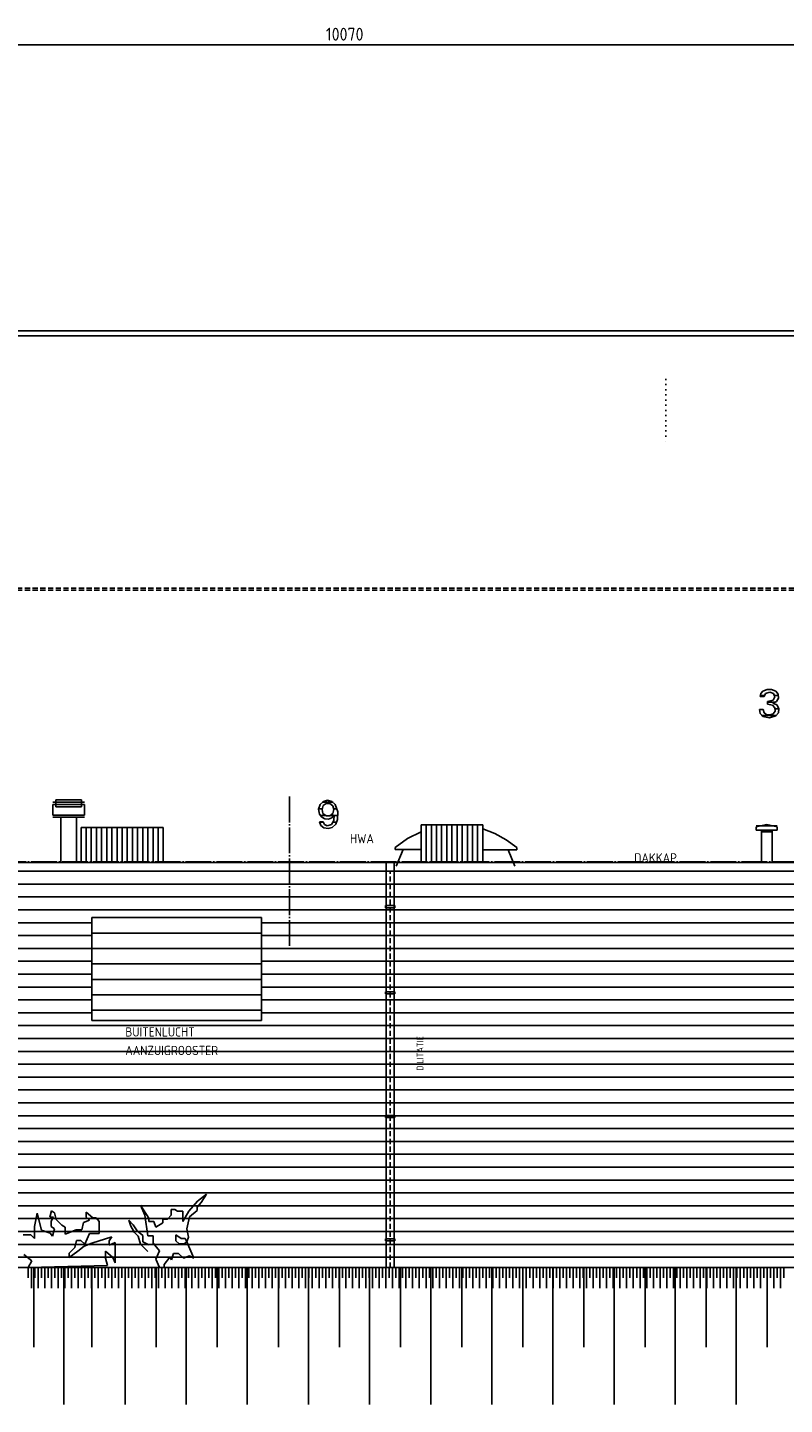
# Model space of a CAD drawing. Extents: x -52900 to 20500, y -12590 to 19148.
# Tile 8 of 39: x -40063 to -32706, y -10112 to 3264. Entities that reach past the tile are written whole.
import ezdxf

# ---------------------------------------------------------------- set-up
doc = ezdxf.new("R2010")
doc.units = 0
doc.header["$MEASUREMENT"] = 0
for name, pattern in [('DASHDOT', [300, 250, -25, 0, -25]), ('DASHED', [75, 50, -25]), ('DOT', [50, 0, -50])]:
    doc.linetypes.add(name, pattern=pattern)
for name, color, linetype in [('LAYER01', 7, 'CONTINUOUS'), ('LAYER05', 7, 'CONTINUOUS'), ('LAYER107', 2, 'DOT'), ('LAYER11', 3, 'CONTINUOUS'), ('LAYER28', 1, 'CONTINUOUS'), ('LAYER37', 3, 'CONTINUOUS'), ('LAYER52', 7, 'DASHED'), ('LAYER90', 3, 'DASHED')]:
    doc.layers.add(name, color=color, linetype=linetype)
doc.styles.get("Standard").update_dxf_attribs({"font": 'isocp.shx'})

msp = doc.modelspace()

# ---------------------------------------------------------------- linework, layer by layer
at = {"layer": 'LAYER01', "color": 5, "linetype": 'Continuous'}
for p, q in [((1442.0002, 317.8437), (-43207.99865, 317.8437)), ((1442.0002, 267.8441), (-43207.99865, 267.8441)), ((-39492.99925, -4507.156), (-39492.99925, -4847.15575)), ((-39442.99925, -4507.156), (-39442.99925, -4847.15575)), ((-39392.99925, -4507.156), (-39392.99925, -4847.15575)), ((-39342.99925, -4507.156), (-39342.99925, -4847.15575)), ((-39292.99925, -4507.156), (-39292.99925, -4847.15575)), ((-39242.99925, -4507.156), (-39242.99925, -4847.15575)), ((-39192.99925, -4507.156), (-39192.99925, -4847.15575)), ((-39142.99925, -4507.156), (-39142.99925, -4847.15575)), ((-39092.99925, -4507.156), (-39092.99925, -4847.15575)), ((-39042.99925, -4507.156), (-39042.99925, -4847.15575)), ((-38992.99925, -4507.156), (-38992.99925, -4847.15575)), ((-38942.99925, -4507.156), (-38942.99925, -4847.15575)), ((-38892.99925, -4507.156), (-38892.99925, -4847.15575)), ((-38842.99925, -4507.156), (-38842.99925, -4847.15575)), ((-38792.99925, -4507.156), (-38792.99925, -4847.15575)), ((-38742.99925, -4507.156), (-38742.99925, -4847.15575)), ((-36369.40615, -4614.6847), (-36237.99745, -4547.95915)), ((-36238.0005, -4547.95265), (-36238.0005, -4722.1409)), ((-36187.99745, -4480.1552), (-36187.99745, -4847.15575)), ((-36137.99745, -4480.1552), (-36137.99745, -4847.15575)), ((-36088.0005, -4480.1552), (-36088.0005, -4847.15575)), ((-36038.0005, -4480.1552), (-36038.0005, -4847.15575)), ((-35987.99745, -4480.1552), (-35987.99745, -4847.15575)), ((-35937.99745, -4480.1552), (-35937.99745, -4847.15575)), ((-35888.0005, -4480.1552), (-35888.0005, -4847.15575)), ((-35838.0005, -4480.1552), (-35838.0005, -4847.15575)), ((-35787.99745, -4480.1552), (-35788.0005, -4847.15575)), ((-35737.99745, -4480.1552), (-35737.99745, -4847.15575)), ((-35688.0005, -4480.1552), (-35688.0005, -4847.15575)), ((-35519.88525, -4565.15045), (-35638.00355, -4520.0073)), ((-35638.0005, -4480.1552), (-35638.0005, -4847.15575)), ((-35638.0005, -4519.9993), (-35638.0005, -4722.46855)), ((-36488.1256, -4702.0149), (-36369.40615, -4614.6847)), ((-35409.2804, -4626.4328), (-35519.88525, -4565.15045)), ((-35308.374, -4702.64015), (-35409.2804, -4626.4328)), ((-36488.1256, -4722.01575), (-36488.1256, -4702.0149)), ((-36238.0005, -4722.1409), (-36488.1256, -4722.01575)), ((-35638.0005, -4722.46855), (-35308.374, -4722.63945)), ((-35308.374, -4722.63945), (-35308.374, -4702.64015)), ((-42357.99865, -4932.156), (1281.9976, -4932.156)), ((-42357.99865, -5057.15675), (1281.9976, -5057.15675)), ((-42357.99865, -5182.1556), (1281.9976, -5182.1556)), ((-42357.99865, -5307.15635), (1281.9976, -5307.15635)), ((-39437.99745, -5432.1556), (-42357.99865, -5432.1556)), ((-37788.0005, -5432.1556), (1281.9976, -5432.1556)), ((-39437.99745, -5557.156), (-42357.99865, -5557.156)), ((-37788.0005, -5532.15635), (-39437.99745, -5532.15485)), ((-37788.0005, -5557.156), (1281.9976, -5557.156)), ((-39437.99745, -5682.15525), (-42357.99865, -5682.15525)), ((-37788.0005, -5682.15525), (-39437.99745, -5682.15525)), ((-37788.0005, -5682.15525), (1281.9976, -5682.15525)), ((-39437.99745, -5807.156), (-42357.99865, -5807.156)), ((-37788.0005, -5832.1556), (-39437.99745, -5832.1556)), ((-37788.0005, -5807.156), (1281.9976, -5807.156)), ((-39437.99745, -5932.15635), (-42357.99865, -5932.15635)), ((-37788.0005, -5982.156), (-39437.99745, -5982.156)), ((-37788.0005, -5932.15635), (1281.9976, -5932.15635)), ((-39437.99745, -6057.1556), (-42357.99865, -6057.1556)), ((-37788.0005, -6132.15525), (-39437.99745, -6132.15525)), ((-37788.0005, -6057.1556), (1281.9976, -6057.1556)), ((-39437.99745, -6182.15635), (-42357.99865, -6182.15635)), ((-37788.0005, -6282.1556), (-39437.99745, -6282.1556)), ((-37788.0005, -6182.15635), (1281.9976, -6182.15635)), ((-39437.99745, -6307.15525), (-42357.99865, -6307.15525)), ((-37788.0005, -6307.15525), (1281.9976, -6307.15525)), ((-42357.99865, -6432.15635), (1281.9976, -6432.15635)), ((-42357.99865, -6557.15485), (1281.9976, -6557.15485)), ((-42357.99865, -6682.1556), (1281.9976, -6682.1556)), ((-42357.99865, -6807.15635), (1281.9976, -6807.15635)), ((-42357.99865, -6932.1556), (1281.9976, -6932.1556)), ((-42357.99865, -7057.15635), (-27377.9999, -7057.15635)), ((-42357.99865, -7182.1556), (-30877.9999, -7182.1556)), ((-42357.99865, -7307.1556), (-30877.9999, -7307.1556)), ((-42357.99865, -7432.1556), (-30877.9999, -7432.1556)), ((-42357.99865, -7557.1556), (-30877.9999, -7557.1556)), ((-42357.99865, -7682.1556), (-30877.9999, -7682.1556)), ((-42357.99865, -7807.1556), (-30877.9999, -7807.1556)), ((-42357.99865, -7932.1556), (-30877.9999, -7932.1556)), ((-42357.99865, -7932.1556), (1281.9976, -7932.1556)), ((-42357.99865, -8057.15635), (1281.9976, -8057.15635)), ((-42357.99865, -8182.1556), (1281.9976, -8182.1556)), ((-42357.99865, -8307.1556), (1281.9976, -8307.1556)), ((-42357.99865, -8432.1556), (1281.9976, -8432.1556)), ((-42357.99865, -8557.1556), (1281.9976, -8557.1556)), ((-42357.99865, -8682.1556), (1281.9976, -8682.1556))]:
    msp.add_line(p, q, dxfattribs=at)
at = {"layer": 'LAYER01', "color": 5, "linetype": 'DASHED'}
for p, q in [((-46913.74815, -2182.1554), (3643.99755, -2182.1554)), ((-46913.74815, -2200.15585), (3643.99755, -2200.15585))]:
    msp.add_line(p, q, dxfattribs=at)
at = {"layer": 'LAYER01', "color": 1, "linetype": 'Continuous'}
for p, q in [((-39817.99925, -4387.15555), (-39817.99925, -4282.156)), ((-39738.0005, -4847.15575), (-39738.0005, -4407.15675)), ((-39588.0005, -4407.15675), (-39588.0005, -4847.15575)), ((-39507.99865, -4387.15555), (-39507.99865, -4282.156)), ((-38742.99925, -4507.156), (-39542.99925, -4507.156)), ((-39542.99925, -4507.156), (-39542.99925, -4847.15575)), ((-38742.99925, -4847.15575), (-38742.99925, -4507.156)), ((-35638.0005, -4480.1552), (-36238.0005, -4480.1552)), ((-36238.0005, -4480.1552), (-36238.0005, -4847.15575)), ((-35638.0005, -4847.15575), (-35638.0005, -4480.1552)), ((-32930.49925, -4532.1556), (-32930.49925, -4847.15575)), ((-32825.5005, -4532.1556), (-32825.5005, -4847.15575)), ((1281.9976, -4932.156), (-42357.99865, -4932.156)), ((-39542.99925, -4847.15575), (-38742.99925, -4847.15575)), ((-36238.0005, -4847.15575), (-35638.0005, -4847.15575)), ((-37788.0005, -5382.1556), (-39437.99745, -5382.1556)), ((-39437.99745, -5382.1556), (-39437.99745, -6382.15635)), ((-37788.0005, -6382.15635), (-37788.0005, -5382.1556)), ((-39437.99745, -6382.15635), (-37788.0005, -6382.15635)), ((-40000.5005, -8782.21815), (-40000.5005, -9554.2183)), ((-39708.49915, -8782.21815), (-39708.49915, -10112.2185)), ((-39437.99745, -8782.21815), (-39437.99745, -9554.2183)), ((-39114.4989, -8782.21815), (-39114.4989, -10112.2185)), ((-38812.5, -8782.21815), (-38812.5, -9554.2183)), ((-38520.49865, -8782.21815), (-38520.49865, -10112.2185)), ((-38218.49975, -8782.21815), (-38218.49975, -9554.2183)), ((-37926.4984, -8782.21815), (-37926.4984, -10112.2185)), ((-37624.4995, -8782.21815), (-37624.4995, -9554.2183)), ((-37332.49815, -8782.21815), (-37332.49815, -10112.2185)), ((-37030.49925, -8782.21815), (-37030.49925, -9554.2183)), ((-36738.501, -8782.21815), (-36738.501, -10112.2185)), ((-36436.499, -8782.21815), (-36436.499, -9554.2183)), ((-36144.50075, -8782.21815), (-36144.50075, -10112.2185)), ((-35842.4988, -8782.21815), (-35842.4988, -9554.2183)), ((-35550.5005, -8782.21815), (-35550.5005, -10112.2185)), ((-35248.49855, -8782.21815), (-35248.49855, -9554.2183)), ((-34956.50025, -8782.21815), (-34956.50025, -10112.2185)), ((-34654.50135, -8782.21815), (-34654.50135, -9554.2183)), ((-34362.5, -8782.21815), (-34362.5, -10112.2185)), ((-34060.5011, -8782.21815), (-34060.5011, -9554.2183)), ((-33768.49975, -8782.21815), (-33768.49975, -10112.2185)), ((-33466.4978, -8782.21815), (-33466.4978, -9554.2183)), ((-33174.4995, -8782.21815), (-33174.4995, -10112.2185)), ((-32872.5006, -8782.21815), (-32872.5006, -9554.2183))]:
    msp.add_line(p, q, dxfattribs=at)
at = {"layer": 'LAYER01', "color": 1, "linetype": 'DASHDOT'}
for p, q in [((-49630.1239, -4839.15595), (7906.25, -4839.15595)), ((-49630.1239, -8682.1556), (7906.25, -8682.1556))]:
    msp.add_line(p, q, dxfattribs=at)
at = {"layer": 'LAYER01', "color": 4, "linetype": 'DASHED'}
msp.add_line((-36538.0005, -8782.21815), (-36538.0005, -4932.156), dxfattribs=at)
at = {"layer": 'LAYER05', "color": 3, "linetype": 'Continuous'}
for p, q in [((-32941.1865, -3234.9842), (-32934.18275, -3205.6633)), ((-32934.18275, -3205.6633), (-32914.8926, -3182.4173)), ((-32914.93835, -3182.4377), (-32874.5331, -3166.8846)), ((-32888.62305, -3204.3274), (-32903.2196, -3234.9716)), ((-32849.5392, -3192.07745), (-32888.64745, -3204.30985)), ((-32874.5331, -3166.8846), (-32831.21645, -3166.8846)), ((-32811.2488, -3206.765), (-32849.5392, -3192.07745)), ((-32831.21645, -3166.8846), (-32790.79285, -3182.4505)), ((-32800.25025, -3238.525), (-32811.27625, -3206.72835)), ((-32790.81115, -3182.4377), (-32767.32485, -3211.98995)), ((-32922.1863, -3234.9842), (-32941.1865, -3234.9842)), ((-32903.2501, -3234.9842), (-32922.1863, -3234.9842)), ((-32821.49965, -3319.65675), (-32871.13955, -3309.45015)), ((-32871.12425, -3282.67135), (-32815.70435, -3268.60925)), ((-32871.12425, -3309.43755), (-32871.12425, -3282.67135)), ((-32799.2737, -3343.54055), (-32821.4081, -3319.67085)), ((-32784.1522, -3282.0713), (-32818.59435, -3297.75275)), ((-32818.5608, -3297.76575), (-32780.9723, -3314.9395)), ((-32815.625, -3268.56155), (-32800.25025, -3238.525)), ((-32796.84145, -3376.0765), (-32799.2737, -3343.54055)), ((-32764.80715, -3249.6559), (-32784.1522, -3282.0713)), ((-32780.9723, -3314.9395), (-32760.23255, -3350.64775)), ((-32767.32485, -3211.98995), (-32764.80715, -3249.6559)), ((-32941.7389, -3400.3971), (-32949.9634, -3361.91445)), ((-32949.93895, -3361.98425), (-32911.9995, -3361.98425)), ((-32914.93835, -3429.14045), (-32941.7389, -3400.3971)), ((-32852.1576, -3440.8962), (-32914.9414, -3429.1229)), ((-32911.9995, -3361.98425), (-32903.48815, -3392.72955)), ((-32903.48815, -3392.72955), (-32878.2318, -3412.19595)), ((-32878.2318, -3412.19595), (-32846.344, -3412.59615)), ((-32790.81115, -3423.29635), (-32852.1576, -3440.8962)), ((-32846.3135, -3412.5931), (-32815.1825, -3402.9724)), ((-32815.1825, -3402.9724), (-32796.84145, -3376.0765)), ((-32763.9679, -3391.8751), (-32790.78675, -3423.27575)), ((-32760.23255, -3350.64775), (-32763.9679, -3391.8751)), ((-37218.81105, -4282.6088), (-37187.5427, -4253.183)), ((-37188.18665, -4293.79615), (-37159.11865, -4272.70125)), ((-37187.5427, -4253.183), (-37145.88625, -4242.4179)), ((-37159.11865, -4272.70125), (-37123.1781, -4274.3965)), ((-37145.88625, -4242.4179), (-37104.3152, -4252.9869)), ((-37123.1781, -4274.3965), (-37096.1914, -4298.1888)), ((-37104.3152, -4252.9869), (-37072.9309, -4282.22735)), ((-37233.34045, -4329.99495), (-37218.82935, -4282.5691)), ((-37224.68565, -4378.95315), (-37233.34045, -4329.99495)), ((-37203.7506, -4407.36235), (-37224.6979, -4378.9547)), ((-37172.7417, -4423.9681), (-37203.7506, -4407.36235)), ((-37199.78025, -4332.7919), (-37188.17445, -4293.874)), ((-37191.0614, -4372.6246), (-37199.78025, -4332.7919)), ((-37160.96495, -4394.91005), (-37191.0431, -4372.58185)), ((-37123.4375, -4393.7893), (-37160.96495, -4394.91005)), ((-37104.6051, -4412.74415), (-37137.57325, -4425.64775)), ((-37094.7479, -4369.71855), (-37123.4375, -4393.7893)), ((-37083.06275, -4384.7969), (-37104.6051, -4412.74415)), ((-37096.1853, -4298.18725), (-37085.7025, -4333.74785)), ((-37085.7025, -4333.74785), (-37094.7235, -4369.701)), ((-37084.5001, -4440.74975), (-37083.0261, -4384.88885)), ((-37072.8729, -4282.2811), (-37048.3246, -4353.54805)), ((-37048.3246, -4353.54805), (-37050.09765, -4428.77085)), ((-37226.12305, -4451.9375), (-37207.12585, -4451.9375)), ((-37213.2782, -4487.875), (-37226.08335, -4451.9535)), ((-37182.312, -4510.3279), (-37213.2782, -4487.875)), ((-37207.12585, -4451.9375), (-37189.624, -4451.9375)), ((-37189.624, -4451.9375), (-37176.93175, -4478.19405)), ((-37141.87925, -4517.77685), (-37182.3517, -4510.31835)), ((-37176.93175, -4478.19405), (-37150.1953, -4489.8884)), ((-37137.5641, -4425.6714), (-37172.7417, -4423.9681)), ((-37150.18615, -4489.8899), (-37108.3191, -4477.44065)), ((-37102.063, -4507.4219), (-37141.87925, -4517.77685)), ((-37108.3191, -4477.44065), (-37084.5459, -4440.6864)), ((-37066.7145, -4474.1909), (-37102.04775, -4507.42035)), ((-37050.1251, -4428.78), (-37066.7145, -4474.1909))]:
    msp.add_line(p, q, dxfattribs=at)
at = {"layer": 'LAYER05', "color": 2, "linetype": 'Continuous'}
for p, q in [((-32901.4984, -3225.4299), (-32940.44495, -3225.4299)), ((-32795.343, -3290.08865), (-32871.12425, -3290.08865)), ((-32763.76345, -3225.4299), (-32801.35805, -3225.4299)), ((-32785.19895, -3419.4042), (-32927.51465, -3419.4042)), ((-32759.45435, -3354.7474), (-32795.89845, -3354.7474)), ((-37093.5211, -4259.964), (-37197.9767, -4259.964)), ((-37199.06005, -4324.62275), (-37232.87355, -4324.62275)), ((-37173.4192, -4389.2811), (-37219.24135, -4389.2811)), ((-37085.08605, -4389.2811), (-37114.20595, -4389.2811)), ((-37054.9011, -4324.62275), (-37086.4807, -4324.62275)), ((-37045.8252, -4389.2811), (-37082.49815, -4389.2811)), ((-37189.38295, -4453.9398), (-37225.9674, -4453.9398)), ((-37056.32325, -4453.9398), (-37089.10215, -4453.9398))]:
    msp.add_line(p, q, dxfattribs=at)
at = {"layer": 'LAYER05', "color": 3, "linetype": 'DASHDOT'}
msp.add_line((-37516.7511, -4207.15635), (-37516.7511, -5676.15625), dxfattribs=at)
at = {"layer": 'LAYER107', "color": 5, "linetype": 'Continuous'}
msp.add_line((-42197.99805, 3095.53165), (1241.0013, 3095.53165), dxfattribs=at)
at = {"layer": 'LAYER107', "color": 1, "linetype": 'DOT'}
msp.add_line((-33860.0006, -154.15645), (-33860.0006, -769.15605), dxfattribs=at)
at = {"layer": 'LAYER11', "color": 1, "linetype": 'Continuous'}
msp.add_line((-45648.49855, -8782.21815), (1281.9976, -8782.1556), dxfattribs=at)
at = {"layer": 'LAYER11', "color": 5, "linetype": 'Continuous'}
for p, q in [((-40057.2693, -8882.2098), (-40057.2693, -8782.2098)), ((-40024.7711, -8982.21055), (-40024.7711, -8782.2098)), ((-40024.7711, -8882.2098), (-40024.7711, -8782.2098)), ((-39992.2699, -8882.2098), (-39992.2699, -8782.2098)), ((-39959.77175, -8982.21055), (-39959.77175, -8782.2098)), ((-39959.77175, -8882.2098), (-39959.77175, -8782.2098)), ((-39927.2705, -8882.2098), (-39927.2705, -8782.2098)), ((-39894.7693, -8982.21055), (-39894.7693, -8782.2098)), ((-39894.7693, -8882.2098), (-39894.7693, -8782.2098)), ((-39862.2711, -8882.2098), (-39862.2711, -8782.2098)), ((-39829.7699, -8982.21055), (-39829.7699, -8782.2098)), ((-39829.7699, -8882.2098), (-39829.7699, -8782.2098)), ((-39797.27175, -8882.2098), (-39797.27175, -8782.2098)), ((-39764.7705, -8982.2098), (-39764.7705, -8782.209)), ((-39764.7705, -8882.209), (-39764.7705, -8782.209)), ((-39732.27235, -8882.209), (-39732.27235, -8782.209)), ((-39699.7711, -8982.2098), (-39699.7711, -8782.209)), ((-39699.7711, -8882.209), (-39699.7711, -8782.209)), ((-39667.2699, -8882.209), (-39667.2699, -8782.209)), ((-39634.7687, -8982.2098), (-39634.7687, -8782.209)), ((-39634.7687, -8882.209), (-39634.7687, -8782.209)), ((-39602.2705, -8882.209), (-39602.2705, -8782.209)), ((-39569.77235, -8982.2098), (-39569.77235, -8782.209)), ((-39569.77235, -8882.209), (-39569.77235, -8782.209)), ((-39537.2711, -8882.209), (-39537.2711, -8782.209)), ((-39504.7699, -8982.2098), (-39504.7699, -8782.209)), ((-39504.7699, -8882.209), (-39504.7699, -8782.209)), ((-39472.27175, -8882.209), (-39472.27175, -8782.209)), ((-39439.7705, -8982.2098), (-39439.7705, -8782.209)), ((-39439.7705, -8882.209), (-39439.7705, -8782.209)), ((-39407.2693, -8882.209), (-39407.2693, -8782.209)), ((-39374.7711, -8982.2098), (-39374.7711, -8782.209)), ((-39374.7711, -8882.209), (-39374.7711, -8782.209)), ((-39342.2699, -8882.209), (-39342.2699, -8782.209)), ((-39309.77175, -8982.2098), (-39309.77175, -8782.209)), ((-39309.77175, -8882.209), (-39309.77175, -8782.209)), ((-39277.2705, -8882.209), (-39277.2705, -8782.209)), ((-39244.7693, -8982.2098), (-39244.7693, -8782.209)), ((-39244.7693, -8882.209), (-39244.7693, -8782.209)), ((-39212.2711, -8882.209), (-39212.2711, -8782.209)), ((-39179.7699, -8982.2098), (-39179.7699, -8782.209)), ((-39179.7699, -8882.209), (-39179.7699, -8782.209)), ((-39147.27175, -8882.20825), (-39147.27175, -8782.20825)), ((-39114.7705, -8982.20825), (-39114.7705, -8782.20825)), ((-39114.7705, -8882.20825), (-39114.7705, -8782.20825)), ((-39082.27235, -8882.20825), (-39082.27235, -8782.20825)), ((-39049.7711, -8982.20825), (-39049.7711, -8782.20825)), ((-39049.7711, -8882.20825), (-39049.7711, -8782.20825)), ((-39017.2699, -8882.20825), (-39017.2699, -8782.20825)), ((-38984.77175, -8982.20825), (-38984.77175, -8782.20825)), ((-38984.77175, -8882.20825), (-38984.77175, -8782.20825)), ((-38952.2705, -8882.20825), (-38952.2705, -8782.20825)), ((-38919.77235, -8982.20825), (-38919.77235, -8782.20825)), ((-38919.77235, -8882.20825), (-38919.77235, -8782.20825)), ((-38887.2711, -8882.20825), (-38887.2711, -8782.20825)), ((-38854.7699, -8982.20825), (-38854.7699, -8782.20825)), ((-38854.7699, -8882.20825), (-38854.7699, -8782.20825)), ((-38822.27175, -8882.20825), (-38822.27175, -8782.20825)), ((-38789.7705, -8982.20825), (-38789.7705, -8782.20825)), ((-38789.7705, -8882.20825), (-38789.7705, -8782.20825)), ((-38757.2693, -8882.20825), (-38757.2693, -8782.20825)), ((-38724.7711, -8982.20825), (-38724.7711, -8782.20825)), ((-38724.7711, -8882.20825), (-38724.7711, -8782.20825)), ((-38692.2699, -8882.20825), (-38692.2699, -8782.20825)), ((-38659.77175, -8982.20825), (-38659.77175, -8782.20825)), ((-38659.77175, -8882.20825), (-38659.77175, -8782.20825)), ((-38627.2705, -8882.20825), (-38627.2705, -8782.20825)), ((-38594.7693, -8982.20825), (-38594.7693, -8782.20825)), ((-38594.7693, -8882.20825), (-38594.7693, -8782.20825)), ((-38562.2711, -8882.20825), (-38562.2711, -8782.20825)), ((-38529.7699, -8982.2075), (-38529.7699, -8782.2075)), ((-38529.7699, -8882.2075), (-38529.7699, -8782.2075)), ((-38497.2687, -8882.2075), (-38497.2687, -8782.2075)), ((-38464.7705, -8982.2075), (-38464.7705, -8782.2075)), ((-38464.7705, -8882.2075), (-38464.7705, -8782.2075)), ((-38432.27235, -8882.2075), (-38432.27235, -8782.2075)), ((-38399.7711, -8982.2075), (-38399.7711, -8782.2075)), ((-38399.7711, -8882.2075), (-38399.7711, -8782.2075)), ((-38367.2699, -8882.2075), (-38367.2699, -8782.2075)), ((-38334.77175, -8982.2075), (-38334.77175, -8782.2075)), ((-38334.77175, -8882.2075), (-38334.77175, -8782.2075)), ((-38302.2705, -8882.2075), (-38302.2705, -8782.2075)), ((-38269.77235, -8982.2075), (-38269.77235, -8782.2075)), ((-38269.77235, -8882.2075), (-38269.77235, -8782.2075)), ((-38237.2711, -8882.2075), (-38237.2711, -8782.2075)), ((-38204.7699, -8982.2075), (-38204.7699, -8782.2075)), ((-38204.7699, -8882.2075), (-38204.7699, -8782.2075)), ((-38172.27175, -8882.2075), (-38172.27175, -8782.2075)), ((-38139.7705, -8982.2075), (-38139.7705, -8782.2075)), ((-38139.7705, -8882.2075), (-38139.7705, -8782.2075)), ((-38107.2693, -8882.2075), (-38107.2693, -8782.2075)), ((-38074.7711, -8982.2075), (-38074.7711, -8782.2075)), ((-38074.7711, -8882.2075), (-38074.7711, -8782.2075)), ((-38042.2699, -8882.2075), (-38042.2699, -8782.2075)), ((-38009.77175, -8982.2075), (-38009.77175, -8782.2075)), ((-38009.77175, -8882.2075), (-38009.77175, -8782.2075)), ((-37977.2705, -8882.2075), (-37977.2705, -8782.2075)), ((-37944.7693, -8982.2075), (-37944.7693, -8782.2075)), ((-37944.7693, -8882.2075), (-37944.7693, -8782.2075)), ((-37912.2711, -8882.20675), (-37912.2711, -8782.20675)), ((-37879.7699, -8982.20675), (-37879.7699, -8782.20675)), ((-37879.7699, -8882.20675), (-37879.7699, -8782.20675)), ((-37847.2687, -8882.20675), (-37847.2687, -8782.20675)), ((-37814.7705, -8982.20675), (-37814.7705, -8782.20675)), ((-37814.7705, -8882.20675), (-37814.7705, -8782.20675)), ((-37782.27235, -8882.20675), (-37782.27235, -8782.20675)), ((-37749.7711, -8982.20675), (-37749.7711, -8782.20675)), ((-37749.7711, -8882.20675), (-37749.7711, -8782.20675)), ((-37717.2699, -8882.20675), (-37717.2699, -8782.20675)), ((-37684.77175, -8982.20675), (-37684.77175, -8782.20675)), ((-37684.77175, -8882.20675), (-37684.77175, -8782.20675)), ((-37652.2705, -8882.20675), (-37652.2705, -8782.20675)), ((-37619.77235, -8982.20675), (-37619.77235, -8782.20675)), ((-37619.77235, -8882.20675), (-37619.77235, -8782.20675)), ((-37587.2711, -8882.20675), (-37587.2711, -8782.20675)), ((-37554.7699, -8982.20675), (-37554.7699, -8782.20675)), ((-37554.7699, -8882.20675), (-37554.7699, -8782.20675)), ((-37522.27175, -8882.20675), (-37522.27175, -8782.20675)), ((-37489.7705, -8982.20675), (-37489.7705, -8782.20675)), ((-37489.7705, -8882.20675), (-37489.7705, -8782.20675)), ((-37457.2693, -8882.20675), (-37457.2693, -8782.20675)), ((-37424.7711, -8982.20675), (-37424.7711, -8782.20675)), ((-37424.7711, -8882.20675), (-37424.7711, -8782.20675)), ((-37392.2699, -8882.20675), (-37392.2699, -8782.20675)), ((-37359.77175, -8982.20675), (-37359.77175, -8782.20675)), ((-37359.77175, -8882.20675), (-37359.77175, -8782.20675)), ((-37327.2705, -8882.20675), (-37327.2705, -8782.20675)), ((-37294.7693, -8982.20595), (-37294.7693, -8782.20595)), ((-37294.7693, -8882.20595), (-37294.7693, -8782.20595)), ((-37262.2711, -8882.20595), (-37262.2711, -8782.20595)), ((-37229.7699, -8982.20595), (-37229.7699, -8782.20595)), ((-37229.7699, -8882.20595), (-37229.7699, -8782.20595)), ((-37197.2687, -8882.20595), (-37197.2687, -8782.20595)), ((-37164.7705, -8982.20595), (-37164.7705, -8782.20595)), ((-37164.7705, -8882.20595), (-37164.7705, -8782.20595)), ((-37132.27235, -8882.20595), (-37132.27235, -8782.20595)), ((-37099.7711, -8982.20595), (-37099.7711, -8782.20595)), ((-37099.7711, -8882.20595), (-37099.7711, -8782.20595)), ((-37067.2699, -8882.20595), (-37067.2699, -8782.20595)), ((-37034.77175, -8982.20595), (-37034.77175, -8782.20595)), ((-37034.77175, -8882.20595), (-37034.77175, -8782.20595)), ((-37002.2705, -8882.20595), (-37002.2705, -8782.20595)), ((-36969.7693, -8982.20595), (-36969.7693, -8782.20595)), ((-36969.7693, -8882.20595), (-36969.7693, -8782.20595)), ((-36937.2711, -8882.20595), (-36937.2711, -8782.20595)), ((-36904.7699, -8982.20595), (-36904.7699, -8782.20595)), ((-36904.7699, -8882.20595), (-36904.7699, -8782.20595)), ((-36872.27175, -8882.20595), (-36872.27175, -8782.20595)), ((-36839.7705, -8982.20595), (-36839.7705, -8782.20595)), ((-36839.7705, -8882.20595), (-36839.7705, -8782.20595)), ((-36807.2693, -8882.20595), (-36807.2693, -8782.20595)), ((-36774.7711, -8982.20595), (-36774.7711, -8782.20595)), ((-36774.7711, -8882.20595), (-36774.7711, -8782.20595)), ((-36742.27295, -8882.20595), (-36742.27295, -8782.20595)), ((-36709.77175, -8982.20595), (-36709.77175, -8782.20595)), ((-36709.77175, -8882.20595), (-36709.77175, -8782.20595)), ((-36677.2705, -8882.2052), (-36677.2705, -8782.2052)), ((-36644.7693, -8982.2052), (-36644.7693, -8782.2052)), ((-36644.7693, -8882.2052), (-36644.7693, -8782.2052)), ((-36612.2711, -8882.2052), (-36612.2711, -8782.2052)), ((-36579.7699, -8982.2052), (-36579.7699, -8782.2052)), ((-36579.7699, -8882.2052), (-36579.7699, -8782.2052)), ((-36547.2687, -8882.2052), (-36547.2687, -8782.2052)), ((-36514.7705, -8982.2052), (-36514.7705, -8782.2052)), ((-36514.7705, -8882.2052), (-36514.7705, -8782.2052)), ((-36482.27235, -8882.2052), (-36482.27235, -8782.2052)), ((-36449.7711, -8982.2052), (-36449.7711, -8782.2052)), ((-36449.7711, -8882.2052), (-36449.7711, -8782.2052)), ((-36417.2699, -8882.2052), (-36417.2699, -8782.2052)), ((-36384.77175, -8982.2052), (-36384.77175, -8782.2052)), ((-36384.77175, -8882.2052), (-36384.77175, -8782.2052)), ((-36352.2705, -8882.2052), (-36352.2705, -8782.2052)), ((-36319.7693, -8982.2052), (-36319.7693, -8782.2052)), ((-36319.7693, -8882.2052), (-36319.7693, -8782.2052)), ((-36287.2711, -8882.2052), (-36287.2711, -8782.2052)), ((-36254.7699, -8982.2052), (-36254.7699, -8782.2052)), ((-36254.7699, -8882.2052), (-36254.7699, -8782.2052)), ((-36222.27175, -8882.2052), (-36222.27175, -8782.2052)), ((-36189.7705, -8982.2052), (-36189.7705, -8782.2052)), ((-36189.7705, -8882.2052), (-36189.7705, -8782.2052)), ((-36157.2693, -8882.2052), (-36157.2693, -8782.2052)), ((-36124.7711, -8982.2052), (-36124.7711, -8782.2052)), ((-36124.7711, -8882.2052), (-36124.7711, -8782.2052)), ((-36092.27295, -8882.2052), (-36092.27295, -8782.2052)), ((-36059.77175, -8982.20445), (-36059.77175, -8782.20445)), ((-36059.77175, -8882.20445), (-36059.77175, -8782.20445)), ((-36027.2705, -8882.20445), (-36027.2705, -8782.20445)), ((-35994.77235, -8982.20445), (-35994.77235, -8782.20445)), ((-35994.77235, -8882.20445), (-35994.77235, -8782.20445)), ((-35962.2711, -8882.20445), (-35962.2711, -8782.20445)), ((-35929.7699, -8982.20445), (-35929.7699, -8782.20445)), ((-35929.7699, -8882.20445), (-35929.7699, -8782.20445)), ((-35897.2687, -8882.20445), (-35897.2687, -8782.20445)), ((-35864.7705, -8982.20445), (-35864.7705, -8782.20445)), ((-35864.7705, -8882.20445), (-35864.7705, -8782.20445)), ((-35832.27235, -8882.20445), (-35832.27235, -8782.20445)), ((-35799.7711, -8982.20445), (-35799.7711, -8782.20445)), ((-35799.7711, -8882.20445), (-35799.7711, -8782.20445)), ((-35767.2699, -8882.20445), (-35767.2699, -8782.20445)), ((-35734.77175, -8982.20445), (-35734.77175, -8782.20445)), ((-35734.77175, -8882.20445), (-35734.77175, -8782.20445)), ((-35702.2705, -8882.20445), (-35702.2705, -8782.20445)), ((-35669.7693, -8982.20445), (-35669.7693, -8782.20445)), ((-35669.7693, -8882.20445), (-35669.7693, -8782.20445)), ((-35637.2711, -8882.20445), (-35637.2711, -8782.20445)), ((-35604.7699, -8982.20445), (-35604.7699, -8782.20445)), ((-35604.7699, -8882.20445), (-35604.7699, -8782.20445)), ((-35572.27175, -8882.20445), (-35572.27175, -8782.20445)), ((-35539.7705, -8982.20445), (-35539.7705, -8782.20445)), ((-35539.7705, -8882.20445), (-35539.7705, -8782.20445)), ((-35507.2693, -8882.20445), (-35507.2693, -8782.20445)), ((-35474.7711, -8982.20445), (-35474.7711, -8782.20445)), ((-35474.7711, -8882.20445), (-35474.7711, -8782.20445)), ((-35442.2699, -8882.20365), (-35442.2699, -8782.20365)), ((-35409.77175, -8982.20365), (-35409.77175, -8782.20365)), ((-35409.77175, -8882.20365), (-35409.77175, -8782.20365)), ((-35377.2705, -8882.20365), (-35377.2705, -8782.20365)), ((-35344.77235, -8982.20365), (-35344.77235, -8782.20365)), ((-35344.77235, -8882.20365), (-35344.77235, -8782.20365)), ((-35312.2711, -8882.20365), (-35312.2711, -8782.20365)), ((-35279.7699, -8982.20365), (-35279.7699, -8782.20365)), ((-35279.7699, -8882.20365), (-35279.7699, -8782.20365)), ((-35247.27175, -8882.20365), (-35247.27175, -8782.20365)), ((-35214.7705, -8982.20365), (-35214.7705, -8782.20365)), ((-35214.7705, -8882.20365), (-35214.7705, -8782.20365)), ((-35182.27235, -8882.20365), (-35182.27235, -8782.20365)), ((-35149.7711, -8982.20365), (-35149.7711, -8782.20365)), ((-35149.7711, -8882.20365), (-35149.7711, -8782.20365)), ((-35117.2699, -8882.20365), (-35117.2699, -8782.20365)), ((-35084.77175, -8982.20365), (-35084.77175, -8782.20365)), ((-35084.77175, -8882.20365), (-35084.77175, -8782.20365)), ((-35052.2705, -8882.20365), (-35052.2705, -8782.20365)), ((-35019.7693, -8982.20365), (-35019.7693, -8782.20365)), ((-35019.7693, -8882.20365), (-35019.7693, -8782.20365)), ((-34987.2711, -8882.20365), (-34987.2711, -8782.20365)), ((-34954.7699, -8982.20365), (-34954.7699, -8782.20365)), ((-34954.7699, -8882.20365), (-34954.7699, -8782.20365)), ((-34922.27175, -8882.20365), (-34922.27175, -8782.20365)), ((-34889.7705, -8982.20365), (-34889.7705, -8782.20365)), ((-34889.7705, -8882.20365), (-34889.7705, -8782.20365)), ((-34857.2693, -8882.20365), (-34857.2693, -8782.20365)), ((-34824.7711, -8982.2029), (-34824.7711, -8782.2029)), ((-34824.7711, -8882.2029), (-34824.7711, -8782.2029)), ((-34792.2699, -8882.2029), (-34792.2699, -8782.2029)), ((-34759.77175, -8982.2029), (-34759.77175, -8782.2029)), ((-34759.77175, -8882.2029), (-34759.77175, -8782.2029)), ((-34727.2705, -8882.2029), (-34727.2705, -8782.2029)), ((-34694.77235, -8982.2029), (-34694.77235, -8782.2029)), ((-34694.77235, -8882.2029), (-34694.77235, -8782.2029)), ((-34662.2711, -8882.2029), (-34662.2711, -8782.2029)), ((-34629.7699, -8982.2029), (-34629.7699, -8782.2029)), ((-34629.7699, -8882.2029), (-34629.7699, -8782.2029)), ((-34597.27175, -8882.2029), (-34597.27175, -8782.2029)), ((-34564.7705, -8982.2029), (-34564.7705, -8782.2029)), ((-34564.7705, -8882.2029), (-34564.7705, -8782.2029)), ((-34532.27235, -8882.2029), (-34532.27235, -8782.2029)), ((-34499.7711, -8982.2029), (-34499.7711, -8782.2029)), ((-34499.7711, -8882.2029), (-34499.7711, -8782.2029)), ((-34467.2699, -8882.2029), (-34467.2699, -8782.2029)), ((-34434.77175, -8982.2029), (-34434.77175, -8782.2029)), ((-34434.77175, -8882.2029), (-34434.77175, -8782.2029)), ((-34402.2705, -8882.2029), (-34402.2705, -8782.2029)), ((-34369.7693, -8982.2029), (-34369.7693, -8782.2029)), ((-34369.7693, -8882.2029), (-34369.7693, -8782.2029)), ((-34337.2711, -8882.2029), (-34337.2711, -8782.2029)), ((-34304.7699, -8982.2029), (-34304.7699, -8782.2029)), ((-34304.7699, -8882.2029), (-34304.7699, -8782.2029)), ((-34272.27175, -8882.2029), (-34272.27175, -8782.2029)), ((-34239.7705, -8982.2029), (-34239.7705, -8782.2029)), ((-34239.7705, -8882.2029), (-34239.7705, -8782.2029)), ((-34207.2693, -8882.20215), (-34207.2693, -8782.20215)), ((-34174.7711, -8982.20215), (-34174.7711, -8782.20215)), ((-34174.7711, -8882.20215), (-34174.7711, -8782.20215)), ((-34142.2699, -8882.20215), (-34142.2699, -8782.20215)), ((-34109.77175, -8982.20215), (-34109.77175, -8782.20215)), ((-34109.77175, -8882.20215), (-34109.77175, -8782.20215)), ((-34077.2705, -8882.20215), (-34077.2705, -8782.20215)), ((-34044.77235, -8982.20215), (-34044.77235, -8782.20215)), ((-34044.77235, -8882.20215), (-34044.77235, -8782.20215)), ((-34012.2711, -8882.20215), (-34012.2711, -8782.20215)), ((-33979.7699, -8982.20215), (-33979.7699, -8782.20215)), ((-33979.7699, -8882.20215), (-33979.7699, -8782.20215)), ((-33947.27175, -8882.20215), (-33947.27175, -8782.20215)), ((-33914.7705, -8982.20215), (-33914.7705, -8782.20215)), ((-33914.7705, -8882.20215), (-33914.7705, -8782.20215)), ((-33882.27235, -8882.20215), (-33882.27235, -8782.20215)), ((-33849.7711, -8982.20215), (-33849.7711, -8782.20215)), ((-33849.7711, -8882.20215), (-33849.7711, -8782.20215)), ((-33817.2699, -8882.20215), (-33817.2699, -8782.20215)), ((-33784.77175, -8982.20215), (-33784.77175, -8782.20215)), ((-33784.77175, -8882.20215), (-33784.77175, -8782.20215)), ((-33752.2705, -8882.20215), (-33752.2705, -8782.20215)), ((-33719.7693, -8982.20215), (-33719.7693, -8782.20215)), ((-33719.7693, -8882.20215), (-33719.7693, -8782.20215)), ((-33687.2711, -8882.20215), (-33687.2711, -8782.20215)), ((-33654.7699, -8982.20215), (-33654.7699, -8782.20215)), ((-33654.7699, -8882.20215), (-33654.7699, -8782.20215)), ((-33622.27175, -8882.20215), (-33622.27175, -8782.20215)), ((-33589.7705, -8982.2014), (-33589.7705, -8782.2014)), ((-33589.7705, -8882.2014), (-33589.7705, -8782.2014)), ((-33557.2693, -8882.2014), (-33557.2693, -8782.2014)), ((-33524.7711, -8982.2014), (-33524.7711, -8782.2014)), ((-33524.7711, -8882.2014), (-33524.7711, -8782.2014)), ((-33492.2699, -8882.2014), (-33492.2699, -8782.2014)), ((-33459.77175, -8982.2014), (-33459.77175, -8782.2014)), ((-33459.77175, -8882.2014), (-33459.77175, -8782.2014)), ((-33427.2705, -8882.2014), (-33427.2705, -8782.2014)), ((-33394.77235, -8982.2014), (-33394.77235, -8782.2014)), ((-33394.77235, -8882.2014), (-33394.77235, -8782.2014)), ((-33362.2711, -8882.2014), (-33362.2711, -8782.2014)), ((-33329.7699, -8982.2014), (-33329.7699, -8782.2014)), ((-33329.7699, -8882.2014), (-33329.7699, -8782.2014)), ((-33297.27175, -8882.2014), (-33297.27175, -8782.2014)), ((-33264.7705, -8982.2014), (-33264.7705, -8782.2014)), ((-33264.7705, -8882.2014), (-33264.7705, -8782.2014)), ((-33232.27235, -8882.2014), (-33232.27235, -8782.2014)), ((-33199.7711, -8982.2014), (-33199.7711, -8782.2014)), ((-33199.7711, -8882.2014), (-33199.7711, -8782.2014)), ((-33167.2699, -8882.2014), (-33167.2699, -8782.2014)), ((-33134.77175, -8982.2014), (-33134.77175, -8782.2014)), ((-33134.77175, -8882.2014), (-33134.77175, -8782.2014)), ((-33102.2705, -8882.2014), (-33102.2705, -8782.2014)), ((-33069.7693, -8982.2014), (-33069.7693, -8782.2014)), ((-33069.7693, -8882.2014), (-33069.7693, -8782.2014)), ((-33037.2711, -8882.2014), (-33037.2711, -8782.2014)), ((-33004.77295, -8982.2014), (-33004.77295, -8782.2014)), ((-33004.77295, -8882.2014), (-33004.77295, -8782.2014)), ((-32972.27175, -8882.2006), (-32972.27175, -8782.2006)), ((-32939.7705, -8982.2006), (-32939.7705, -8782.2006)), ((-32939.7705, -8882.2006), (-32939.7705, -8782.2006)), ((-32907.2693, -8882.2006), (-32907.2693, -8782.2006)), ((-32874.7711, -8982.2006), (-32874.7711, -8782.2006)), ((-32874.7711, -8882.2006), (-32874.7711, -8782.2006)), ((-32842.2699, -8882.2006), (-32842.2699, -8782.2006)), ((-32809.7687, -8982.2006), (-32809.7687, -8782.2006)), ((-32809.7687, -8882.2006), (-32809.7687, -8782.2006)), ((-32777.2705, -8882.2006), (-32777.2705, -8782.2006)), ((-32744.77235, -8982.2006), (-32744.77235, -8782.2006)), ((-32744.77235, -8882.2006), (-32744.77235, -8782.2006)), ((-32712.2711, -8882.2006), (-32712.2711, -8782.2006))]:
    msp.add_line(p, q, dxfattribs=at)
at = {"layer": 'LAYER28', "color": 3, "linetype": 'Continuous'}
for p, q in [((1281.9976, -4847.15575), (-42357.99865, -4847.15575)), ((1281.9976, -4932.156), (-42357.99865, -4932.156))]:
    msp.add_line(p, q, dxfattribs=at)
at = {"layer": 'LAYER28', "color": 1, "linetype": 'Continuous'}
for p, q in [((-36576.062, -4847.15575), (-36576.062, -8782.21815)), ((-36499.93895, -4847.15575), (-36499.93895, -8782.21815))]:
    msp.add_line(p, q, dxfattribs=at)
at = {"layer": 'LAYER37', "color": 1, "linetype": 'Continuous'}
for p, q in [((-39817.99925, -4262.1563), (-39507.99865, -4262.1563)), ((-39788.0005, -4307.1556), (-39788.0005, -4237.1567)), ((-39788.0005, -4237.1567), (-39538.0005, -4237.1567)), ((-39538.0005, -4237.1567), (-39538.0005, -4307.1556)), ((-39817.99925, -4282.156), (-39507.99865, -4282.156)), ((-39817.99925, -4387.15555), (-39507.99865, -4387.15555)), ((-39817.99925, -4407.15675), (-39507.99865, -4407.15675)), ((-39777.9999, -4307.1556), (-39788.0005, -4307.1556)), ((-39538.0005, -4307.1556), (-39777.9999, -4307.1556)), ((-32979.4983, -4502.1557), (-32877.9999, -4477.1557)), ((-32979.4983, -4489.719), (-32776.4984, -4489.719)), ((-32979.4983, -4532.1556), (-32979.4983, -4502.1557)), ((-32776.4984, -4532.1556), (-32979.4983, -4532.1556)), ((-32877.9999, -4477.1557), (-32776.4984, -4502.1557)), ((-32776.4984, -4502.1557), (-32776.4984, -4532.1556)), ((-32930.49925, -4548.8739), (-32825.5005, -4548.8739)), ((-36480.31005, -4882.15635), (-36410.49805, -4721.90515)), ((-35327.74965, -4882.15635), (-35391.9983, -4722.4846))]:
    msp.add_line(p, q, dxfattribs=at)
at = {"layer": 'LAYER52', "color": 1, "linetype": 'Continuous'}
for p, q in [((-36492.99925, -5266.15525), (-36582.99865, -5266.15525)), ((-36582.99865, -5266.15525), (-36582.99865, -5286.15645)), ((-36582.99865, -5286.15645), (-36492.99925, -5286.15645)), ((-36492.99925, -5286.15645), (-36492.99925, -5266.15525)), ((-36492.99925, -6104.15575), (-36582.99865, -6104.15575)), ((-36582.99865, -6104.15575), (-36582.99865, -6124.15545)), ((-36582.99865, -6124.15545), (-36492.99925, -6124.15545)), ((-36492.99925, -6124.15545), (-36492.99925, -6104.15575)), ((-36492.99925, -7304.1565), (-36582.99865, -7304.1565)), ((-36582.99865, -7304.1565), (-36582.99865, -7324.1562)), ((-36582.99865, -7324.1562), (-36492.99925, -7324.1562)), ((-36492.99925, -7324.1562), (-36492.99925, -7304.1565)), ((-36492.99925, -8504.15575), (-36582.99865, -8504.15575)), ((-36582.99865, -8504.15575), (-36582.99865, -8524.1562)), ((-36582.99865, -8524.1562), (-36492.99925, -8524.1562)), ((-36492.99925, -8524.1562), (-36492.99925, -8504.15575))]:
    msp.add_line(p, q, dxfattribs=at)
at = {"layer": 'LAYER90', "color": 1, "linetype": 'Continuous'}
for p, q in [((-38495.99915, -8235.6247), (-38410.3729, -8136.46775)), ((-38374.3744, -8149.96795), (-38414.87425, -8194.9684)), ((-38410.3729, -8136.46775), (-38324.8749, -8068.81255)), ((-38324.8749, -8068.81255), (-38374.3744, -8149.96795)), ((-39995.99915, -8384.124), (-39968.8751, -8253.62475)), ((-39968.8751, -8253.62475), (-39928.37525, -8420.2652)), ((-39847.3755, -8294.1246), (-39829.187, -8230.9685)), ((-39829.187, -8230.9685), (-39802.1881, -8249.1249)), ((-39802.1881, -8249.1249), (-39784.1858, -8316.62445)), ((-39491.37575, -8294.1246), (-39491.37575, -8244.62435)), ((-39491.37575, -8244.62435), (-39428.37525, -8298.6244)), ((-38923.938, -8271.624), (-38964.4348, -8176.9684)), ((-38964.4348, -8176.9684), (-38883.313, -8303.12425)), ((-38892.3126, -8474.26455), (-38923.938, -8271.624)), ((-38703.125, -8312.12465), (-38667.1234, -8271.624)), ((-38667.1234, -8271.624), (-38667.1234, -8217.46825)), ((-38667.1234, -8217.46825), (-38631.1249, -8217.46825)), ((-38631.1249, -8217.46825), (-38604.00085, -8235.6247)), ((-38604.00085, -8235.6247), (-38554.4983, -8235.6247)), ((-38554.4983, -8235.6247), (-38554.4983, -8334.6237)), ((-38554.4983, -8334.6237), (-38495.99915, -8235.6247)), ((-38486.9995, -8289.6248), (-38513.9984, -8406.765)), ((-38414.87425, -8226.46865), (-38486.9995, -8289.6248)), ((-38414.87425, -8194.9684), (-38414.87425, -8226.46865)), ((-39995.99915, -8501.26495), (-39995.99915, -8384.124)), ((-39928.37525, -8420.2652), (-39842.87415, -8447.26485)), ((-39811.18775, -8294.1246), (-39847.3755, -8294.1246)), ((-39833.68835, -8330.12465), (-39811.18775, -8294.1246)), ((-39833.68835, -8384.124), (-39833.68835, -8330.12465)), ((-39802.1881, -8406.765), (-39833.68835, -8384.124)), ((-39820.1874, -8478.7651), (-39802.1881, -8406.765)), ((-39784.1858, -8316.62445), (-39730.188, -8370.62455)), ((-39730.188, -8370.62455), (-39698.68775, -8388.76495)), ((-39698.68775, -8388.76495), (-39698.68775, -8456.26525)), ((-39698.68775, -8456.26525), (-39590.5609, -8415.7654)), ((-39590.5609, -8415.7654), (-39536.5631, -8415.7654)), ((-39536.5631, -8415.7654), (-39518.37465, -8343.6241)), ((-39518.37465, -8343.6241), (-39459.8755, -8321.12425)), ((-39459.8755, -8321.12425), (-39491.37575, -8294.1246)), ((-39428.37525, -8298.6244), (-39396.875, -8298.6244)), ((-39396.875, -8298.6244), (-39365.24965, -8334.6237)), ((-39365.24965, -8334.6237), (-39365.24965, -8384.124)), ((-39365.24965, -8384.124), (-39365.24965, -8451.7647)), ((-39058.93555, -8379.6242), (-39077.124, -8321.12425)), ((-39077.124, -8321.12425), (-39036.43495, -8366.12475)), ((-39022.937, -8442.76505), (-39058.93555, -8379.6242)), ((-39036.43495, -8366.12475), (-38995.9381, -8424.765)), ((-38995.9381, -8424.765), (-38941.93725, -8469.76545)), ((-38883.313, -8303.12425), (-38883.313, -8334.6237)), ((-38883.313, -8334.6237), (-38833.8104, -8334.6237)), ((-38833.8104, -8334.6237), (-38815.81115, -8388.76495)), ((-38815.81115, -8388.76495), (-38748.1262, -8348.1247)), ((-38748.1262, -8348.1247), (-38748.1262, -8312.12465)), ((-38748.1262, -8312.12465), (-38703.125, -8312.12465)), ((-38513.9984, -8406.765), (-38496.7499, -8487.76475)), ((-40104.00085, -8465.26565), (-40032.00075, -8465.26565)), ((-40032.00075, -8465.26565), (-39995.99915, -8501.26495)), ((-39842.87415, -8447.26485), (-39820.1874, -8478.7651)), ((-39586.0626, -8519.265), (-39604.0619, -8586.9217)), ((-39545.56275, -8519.265), (-39586.0626, -8519.265)), ((-39504.87365, -8555.42145), (-39545.56275, -8519.265)), ((-39513.87635, -8573.4207), (-39437.3749, -8546.42105)), ((-39459.8755, -8451.7647), (-39504.87365, -8555.42145)), ((-39365.24965, -8451.7647), (-39459.8755, -8451.7647)), ((-39437.3749, -8546.42105), (-39243.75, -8483.2649)), ((-39243.75, -8483.2649), (-39270.7489, -8523.7648)), ((-39270.7489, -8523.7648), (-39270.7489, -8564.42185)), ((-39270.7489, -8564.42185), (-39212.12465, -8537.265)), ((-39212.12465, -8537.265), (-39212.12465, -8735.56215)), ((-38986.9354, -8478.7651), (-39022.937, -8442.76505)), ((-38964.4348, -8555.42145), (-38986.9354, -8478.7651)), ((-38892.3126, -8627.42155), (-38964.4348, -8555.42145)), ((-38941.93725, -8469.76545), (-38941.93725, -8532.7652)), ((-38941.93725, -8532.7652), (-38883.313, -8559.92125)), ((-38842.8131, -8474.26455), (-38892.3126, -8474.26455)), ((-38842.8131, -8546.42105), (-38842.8131, -8474.26455)), ((-38779.8126, -8618.42115), (-38842.8131, -8546.42105)), ((-38567.99925, -8501.26495), (-38622.12525, -8465.26565)), ((-38622.12525, -8465.26565), (-38622.12525, -8523.7648)), ((-38622.12525, -8523.7648), (-38590.4999, -8550.92165)), ((-38590.4999, -8550.92165), (-38541.00035, -8550.92165)), ((-38532.00075, -8501.26495), (-38567.99925, -8501.26495)), ((-38541.00035, -8550.92165), (-38513.9984, -8532.7652)), ((-38513.9984, -8532.7652), (-38532.00075, -8501.26495)), ((-38496.7499, -8487.76475), (-38513.9984, -8532.7652)), ((-38513.9984, -8532.7652), (-38446.3745, -8690.4213)), ((-40021.8109, -8717.4217), (-40099.4995, -8654.42125)), ((-39604.0619, -8586.9217), (-39658.06275, -8640.9218)), ((-39658.06275, -8685.9207), (-39572.56165, -8622.921)), ((-39658.06275, -8640.9218), (-39658.06275, -8685.9207)), ((-39572.56165, -8622.921), (-39513.87635, -8573.4207)), ((-39234.75035, -8685.9207), (-39303.6255, -8623.56185)), ((-39303.6255, -8623.56185), (-39303.6255, -8690.4213)), ((-39303.6255, -8690.4213), (-39284.2499, -8762.5618)), ((-39212.12465, -8735.56215), (-39234.75035, -8685.9207)), ((-38815.81115, -8699.56205), (-38779.8126, -8618.42115)), ((-38680.6244, -8681.4209), (-38734.62525, -8753.5614)), ((-38662.6251, -8708.5617), (-38680.6244, -8681.4209)), ((-38644.6228, -8645.42085), (-38662.6251, -8708.5617)), ((-38594.99815, -8645.42085), (-38644.6228, -8645.42085)), ((-38545.49865, -8690.4213), (-38594.99815, -8645.42085)), ((-38486.9995, -8667.92145), (-38545.49865, -8690.4213)), ((-38446.3745, -8690.4213), (-38486.9995, -8667.92145)), ((-40057.87355, -8780.5626), (-40021.8109, -8717.4217)), ((-39284.2499, -8762.5618), (-40057.87355, -8780.5626)), ((-38779.74855, -8780.5626), (-38815.81115, -8699.56205)), ((-38734.62525, -8753.5614), (-38734.62525, -8780.5626))]:
    msp.add_line(p, q, dxfattribs=at)

# ---------------------------------------------------------------- texts
at = {"layer": 'LAYER01', "color": 1}
msp.add_text('HWA', height=90, dxfattribs=at).set_placement((-36928.9978, -4660.15585))
msp.add_text('DILITATIE', height=65, rotation=90, dxfattribs=at).set_placement((-36214.9994, -6869.3283))
at = {"layer": 'LAYER107', "color": 2}
msp.add_text('10070', height=125, dxfattribs=at).set_placement((-37163.0005, 3137.204))
at = {"layer": 'LAYER107', "color": 1}
for s, p in [('DAKKAP', (-34165.7501, -4847.15575)), ('BUITENLUCHT', (-39112.75025, -6538.15615)), ('AANZUIGROOSTER', (-39112.75025, -6718.15645))]:
    msp.add_text(s, height=90, dxfattribs=at).set_placement(p)

doc.saveas('drawing.dxf')
